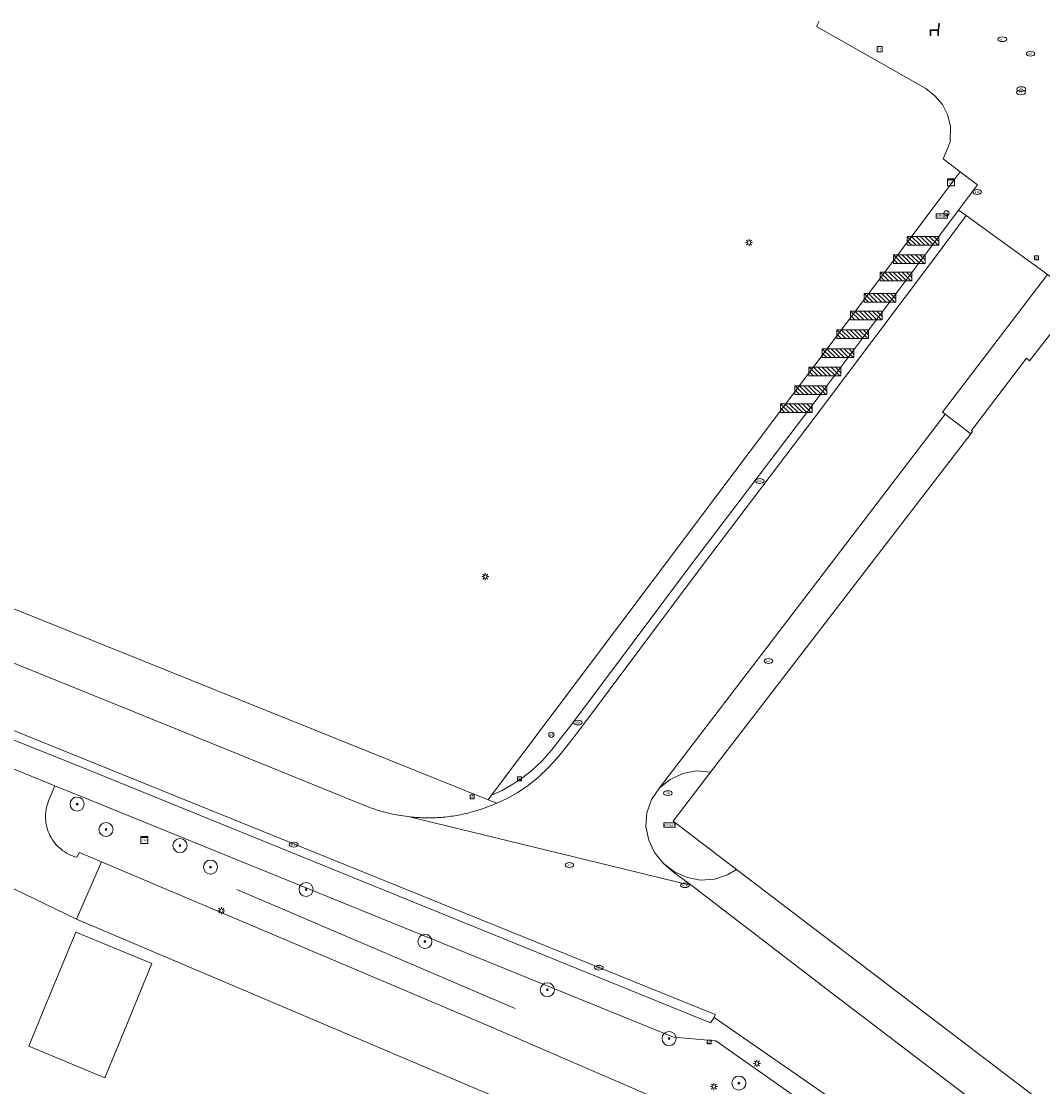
# Model space of a CAD drawing. Header units: metres. Extents: x 187916 to 189411, y 333285 to 334910.
# Tile 232 of 256: x 188675 to 188733, y 334246 to 334307. Entities that reach past the tile are written whole.
import ezdxf
from ezdxf.enums import TextEntityAlignment as Align

# ---------------------------------------------------------------- set-up
doc = ezdxf.new("R2010")
doc.units = ezdxf.units.M
for name, color, linetype, lineweight in [('B-WE-GR-BEPLANTING_CULTUUR_BODEMBEDEKKER-GV', 253, 'Continuous', 15), ('B-WE-GR-BOOM-S', 253, 'Continuous', 15), ('B-WE-IE-MEUBILAIR-S', 253, 'Continuous', 15), ('B-WE-IE-MEUBILAIR_WEGMEUBILAIR-S', 253, 'Continuous', 15), ('B-WE-IE-TERREINAFSCHEIDING_KUNSTMATIG_MUUR-G', 253, 'IE-TERREINAFSCHEIDING_KUNSTMATIG-SO', 15), ('B-WE-OG-BEBOUWING-GV', 253, 'Continuous', 15), ('B-WE-OG-TERREIN_ERF-GV', 253, 'Continuous', 15), ('B-WE-RI-HWA_GOOT_MOLGOOT-G', 253, 'Continuous', 15), ('B-WE-VH-GESLOTENVERHARDING_ASFALT-GV', 253, 'Continuous', 15), ('B-WE-VH-OPENVERHARDING_BETONSTRAATSTEEN-GV', 253, 'Continuous', 15), ('B-WE-VH-OPENVERHARDING_STRAATBAKSTEEN-GV', 253, 'Continuous', 15), ('B-WE-VH-OPENVERHARDING_TEGEL-GV', 253, 'Continuous', 15)]:
    doc.layers.add(name, color=color, linetype=linetype, lineweight=lineweight)
doc.styles.add('NLCS-ISO', font='NLCS-ISO.ttf')
doc.linetypes.add('IE-TERREINAFSCHEIDING_KUNSTMATIG-SO', pattern='A,4,[82,NLCS.SHX,S=0.75,R=90,X=0,Y=0],4,-2', length=10)

# ---------------------------------------------------------------- blocks, each defined once
blk = doc.blocks.new('SIE-MEUBILAIR_BORD_LOCATIEPAAL-SO')
blk.add_lwpolyline([(-0.75, -0.75), (0.75, -0.75), (0.75, 0.75), (-0.75, 0.75)], close=True)
at = {"style": 'NLCS-ISO'}
blk.add_text('lp', height=0.75, dxfattribs=at).set_placement((0.01, 0.12), align=Align.MIDDLE_CENTER)
blk = doc.blocks.new('SIE-MEUBILAIR_BORD_VERKEER-SO')
blk.add_lwpolyline([(-0.5625, -0.5625), (0.5625, -0.5625), (0.5625, 0.5625), (-0.5625, 0.5625)], close=True)
at = {"style": 'NLCS-ISO'}
blk.add_text('vb', height=0.75, dxfattribs=at).set_placement((0, 0), align=Align.MIDDLE_CENTER)
blk = doc.blocks.new('SIE-MEUBILAIR_BORD_STRAATNAAM-SO')
blk.add_lwpolyline([(-1.62, -0.62), (1.62, -0.62), (1.62, 0.62), (-1.62, 0.62)], close=True)
at = {"style": 'NLCS-ISO'}
blk.add_text('straat', height=0.75, dxfattribs=at).set_placement((0, 0.08), align=Align.MIDDLE_CENTER)
blk = doc.blocks.new('SIE-MEUBILAIR_KAST_CAI-SO')
for points in [[(-1, 1), (1, 1), (1, 0.84), (-1, 0.84)], [(-1, 0.76), (1, 0.76), (1, -1), (-1, -1)]]:
    blk.add_lwpolyline(points, close=True)
at = {"style": 'NLCS-ISO'}
blk.add_text('cai', height=0.75, dxfattribs=at).set_placement((0, 0), align=Align.MIDDLE_CENTER)
blk = doc.blocks.new('SIE-MEUBILAIR_PAAL_LICHTMAST-SO')
for points in [[(-0.62, 0), (-1, 0)], [(-0.71, 0.71), (-0.44, 0.44)], [(0, 1), (0, 0.62)], [(0.44, 0.44), (0.71, 0.71)], [(1, 0), (0.62, 0)], [(-0.71, -0.71), (-0.44, -0.44)], [(0, -0.62), (0, -1)], [(0.44, -0.44), (0.71, -0.71)]]:
    blk.add_lwpolyline(points)
blk.add_circle((0, 0), 0.5)
blk = doc.blocks.new('SIE-MEUBILAIR_PAAL_AFSLUITPAAL-SO')
blk.add_circle((0, 0), 0.75)
at = {"style": 'NLCS-ISO'}
blk.add_text('af', height=0.75, dxfattribs=at).set_placement((0, 0.05), align=Align.MIDDLE_CENTER)
blk = doc.blocks.new('SIE-MEUBILAIR_PUT_WATERLEIDINGPUT-SO')
blk.add_ellipse((0, 0), major_axis=(1.25, 0), ratio=0.54)
at = {"style": 'NLCS-ISO'}
blk.add_text('wl', height=0.75, dxfattribs=at).set_placement((-0.14, 0), align=Align.MIDDLE_CENTER)
blk = doc.blocks.new('SIE-MEUBILAIR_PUT_RIOOLPUT-SO')
blk.add_ellipse((0, 0), major_axis=(1.25, 0), ratio=0.54)
at = {"style": 'NLCS-ISO'}
blk.add_text('ri', height=0.75, dxfattribs=at).set_placement((-0.04, 0.07), align=Align.MIDDLE_CENTER)
blk = doc.blocks.new('SIE-MEUBILAIR_PUT_KOLK-SO')
blk.add_ellipse((0, 0), major_axis=(1.25, 0), ratio=0.54)
at = {"style": 'NLCS-ISO'}
blk.add_text('klk', height=0.75, dxfattribs=at).set_placement((0.03, 0), align=Align.MIDDLE_CENTER)
blk = doc.blocks.new('SIE-MEUBILAIR_PUT_BRANDKRAAN-SO')
blk.add_ellipse((0, 0), major_axis=(1.25, 0), ratio=0.54)
at = {"style": 'NLCS-ISO'}
blk.add_text('bk', height=0.75, dxfattribs=at).set_placement((0.03, 0), align=Align.MIDDLE_CENTER)
blk = doc.blocks.new('SIE-WEG_ZITBANK-SO')
at = {"color": 0, "linetype": 'ByBlock', "lineweight": 18}
blk.add_lwpolyline([(-0.91, -1.63), (-0.91, -0.2), (1.09, -0.2), (1.09, -1.63), (1.29, -1.63), (1.29, -0.21), (1.54, 1.78), (1.33, 1.78), (1.11, 0), (-1.11, 0), (-1.11, -1.63)], close=True, dxfattribs=at)
blk = doc.blocks.new('SIE-WEG_FIETSREK-SO')
for p, q in [((-4.5, 1.25), (-2, -1.25)), ((-4.5, 0), (-3.25, -1.25)), ((-3.25, 1.25), (-0.75, -1.25)), ((-2, 1.25), (0.5, -1.25)), ((-0.75, 1.25), (1.75, -1.25)), ((0.5, 1.25), (3, -1.25)), ((1.76, 1.25), (4.26, -1.25)), ((3.01, 1.25), (4.5, -0.24)), ((4.26, 1.25), (4.5, 1.01))]:
    blk.add_line(p, q)
at = {"flags": 128}
blk.add_lwpolyline([(4.51, -1.25), (-4.51, -1.25), (-4.51, 1.25), (4.51, 1.25), (4.51, -1.25)], close=True, dxfattribs=at)
blk = doc.blocks.new('SGR-BOOM_GBKN-SO')
at = {"linetype": 'ByBlock', "lineweight": 18}
h = blk.add_hatch(color=0, dxfattribs=at)
h.dxf.hatch_style = 1
edge = h.paths.add_edge_path()
edge.add_arc((0, 0), 0.25, 0, 360)
at = {"color": 0, "linetype": 'ByBlock', "lineweight": 18}
for radius in [2, 0.25]:
    blk.add_circle((0, 0), radius, dxfattribs=at)
at = {"color": 0, "linetype": 'ByBlock', "lineweight": 18, "style": 'NLCS-ISO'}
blk.add_attdef('SOORT', (2.5, 0), '', height=1.5, dxfattribs=at)
blk = doc.blocks.new('DTM')
at = {"layer": 'B-WE-GR-BEPLANTING_CULTUUR_BODEMBEDEKKER-GV', "ltscale": 0.2, "flags": 128}
blk.add_lwpolyline([(188677.779, 334259.037), (188677.918, 334259.314), (188679.172, 334258.784), (188701.189, 334249.449), (188712.102, 334244.723), (188713.672, 334244.496), (188719.795, 334244.104), (188731.819, 334235.737), (188731.944, 334236.017), (188730.262, 334237.248), (188714.107, 334248.6), (188711.704, 334248.813), (188677.986, 334262.519), (188676.532, 334263.104), (188676.171, 334262.241)], dxfattribs=at)
for points in [[(188676.171, 334262.241, 0.108027), (188675.998, 334261.25)], [(188675.998, 334261.25, 0.107685), (188676.249, 334260.275)], [(188676.249, 334260.275, 0.106614), (188676.88, 334259.491)], [(188676.88, 334259.491, 0.107018), (188677.779, 334259.037)]]:
    blk.add_lwpolyline(points, format="xyb", dxfattribs=at)
at = {"layer": 'B-WE-IE-TERREINAFSCHEIDING_KUNSTMATIG_MUUR-G', "ltscale": 0.2, "flags": 128}
for points in [[(188686.865, 334257.211), (188702.698, 334250.434)], [(188701.189, 334249.449), (188712.102, 334244.723)]]:
    blk.add_lwpolyline(points, dxfattribs=at)
at = {"layer": 'B-WE-OG-BEBOUWING-GV', "ltscale": 0.2, "flags": 128}
for points in [[(188634.15, 334307.319), (188630.466, 334302.24), (188626.484, 334292.403), (188632.371, 334290.025), (188636.678, 334288.285), (188660.764, 334278.555), (188675.833, 334272.497), (188701.163, 334262.311), (188701.351, 334262.562), (188726.972, 334296.659), (188728.004, 334298.032), (188727.046, 334298.754), (188727.441, 334299.703), (188727.449, 334300.618), (188727.287, 334301.277), (188727.005, 334301.843), (188726.567, 334302.343), (188726.043, 334302.759), (188719.831, 334306.287), (188719.979, 334306.59)], [(188734.75, 334290.875), (188731.949, 334287.281), (188731.774, 334287.416), (188728.656, 334283.306), (188728.707, 334283.248), (188728.605, 334283.115), (188713.816, 334263.871), (188711.684, 334261.097), (188715.291, 334258.35), (188734.208, 334243.942)]]:
    blk.add_lwpolyline(points, dxfattribs=at)
blk.add_lwpolyline([(188675.044, 334248.293), (188679.363, 334246.504), (188680.136, 334248.381), (188682.04, 334253.004), (188677.717, 334254.784), (188675.813, 334250.161)], close=True, dxfattribs=at)
at = {"layer": 'B-WE-OG-TERREIN_ERF-GV', "ltscale": 0.2, "flags": 128}
for points in [[(188710.904, 334262.989), (188710.462, 334262.318), (188710.185, 334261.575), (188710.138, 334260.788), (188710.304, 334260.018), (188710.627, 334259.304), (188711.134, 334258.683), (188711.755, 334258.203), (188712.479, 334257.882), (188713.241, 334257.741), (188714.039, 334257.801), (188714.779, 334258.035), (188715.291, 334258.35), (188711.684, 334261.097), (188713.816, 334263.871), (188712.984, 334263.956), (188712.226, 334263.802), (188711.505, 334263.462)], [(188677.717, 334254.784), (188682.04, 334253.004), (188680.136, 334248.381), (188679.363, 334246.504), (188675.044, 334248.293), (188675.813, 334250.161)]]:
    blk.add_lwpolyline(points, close=True, dxfattribs=at)
blk.add_lwpolyline([(188714.872, 334239.774), (188677.755, 334255.523), (188674.193, 334257.235), (188669.344, 334259.332), (188664.501, 334247.132), (188664.264, 334246.549), (188662.834, 334243.027)], dxfattribs=at)
at = {"layer": 'B-WE-RI-HWA_GOOT_MOLGOOT-G', "ltscale": 0.2, "flags": 128}
for points in [[(188726.165, 334293.518), (188727.916, 334295.85)], [(188719.333, 334284.412), (188726.165, 334293.518)], [(188712.784, 334275.787), (188719.333, 334284.412)], [(188705.921, 334266.615), (188712.784, 334275.787)], [(188705.285, 334265.796), (188705.921, 334266.615)], [(188704.761, 334265.14), (188705.285, 334265.796)], [(188704.23, 334264.531), (188704.761, 334265.14)], [(188703.665, 334263.998), (188704.23, 334264.531)], [(188703.145, 334263.582), (188703.665, 334263.998)], [(188702.565, 334263.191), (188703.145, 334263.582)], [(188701.351, 334262.562), (188701.956, 334262.845)], [(188701.956, 334262.845), (188702.565, 334263.191)]]:
    blk.add_lwpolyline(points, dxfattribs=at)
at = {"layer": 'B-WE-VH-GESLOTENVERHARDING_ASFALT-GV', "ltscale": 0.2, "flags": 128}
for points in [[(188727.147, 334284.231), (188726.996, 334284.346), (188732.964, 334292.18), (188728.353, 334295.533), (188726.597, 334293.194), (188719.764, 334284.087), (188713.215, 334275.462), (188706.35, 334266.288), (188705.709, 334265.462), (188705.176, 334264.794), (188704.62, 334264.156), (188704.007, 334263.578), (188703.465, 334263.146), (188702.85, 334262.732), (188702.204, 334262.365), (188701.661, 334262.111), (188701.532, 334262.05), (188700.838, 334261.786), (188700.126, 334261.577)], [(188694.289, 334261.924), (188679.762, 334267.824), (188679.474, 334267.935), (188660.663, 334275.556), (188648.006, 334280.686), (188637.139, 334285.048), (188636.936, 334285.129), (188633.787, 334286.394)], [(188696.621, 334261.349), (188712.494, 334257.497), (188712.687, 334257.474), (188711.72, 334258.166), (188711.134, 334258.683), (188710.627, 334259.304), (188710.304, 334260.018), (188710.138, 334260.788), (188710.185, 334261.575), (188710.462, 334262.318), (188710.904, 334262.989), (188718.136, 334272.434), (188727.147, 334284.231)], [(188630.959, 334283.679), (188643.711, 334278.573), (188656.881, 334273.248), (188714.08, 334250.101), (188714.013, 334249.935), (188730.496, 334238.521), (188739.803, 334231.488)], [(188747.489, 334230.868), (188743.705, 334233.763), (188736.001, 334239.656), (188732.797, 334242.096), (188728.245, 334245.562), (188720.437, 334251.523), (188712.687, 334257.474), (188712.494, 334257.497), (188696.621, 334261.349)]]:
    blk.add_lwpolyline(points, dxfattribs=at)
for points in [[(188694.857, 334261.726, -0.013653), (188694.289, 334261.924)], [(188695.437, 334261.564, -0.016887), (188694.857, 334261.726)], [(188696.026, 334261.438, -0.017277), (188695.437, 334261.564)], [(188700.126, 334261.577, -0.022218), (188699.261, 334261.4)], [(188696.621, 334261.349, -0.015041), (188696.026, 334261.438)], [(188697.501, 334261.285, -0.022772), (188696.621, 334261.349)], [(188698.384, 334261.302, -0.021531), (188697.501, 334261.285)], [(188699.261, 334261.4, -0.022901), (188698.384, 334261.302)]]:
    blk.add_lwpolyline(points, format="xyb", dxfattribs=at)
blk.add_lwpolyline([(188679.172, 334258.784), (188677.755, 334255.523), (188714.872, 334239.774), (188720.505, 334237.306), (188727.339, 334234.312), (188730.551, 334232.905), (188731.819, 334235.737), (188719.795, 334244.104), (188713.672, 334244.496), (188712.102, 334244.723), (188701.189, 334249.449)], close=True, dxfattribs=at)
at = {"layer": 'B-WE-VH-OPENVERHARDING_BETONSTRAATSTEEN-GV', "ltscale": 0.2, "flags": 128}
for points in [[(188700.126, 334261.577), (188700.838, 334261.786), (188701.532, 334262.05), (188701.661, 334262.111), (188701.163, 334262.311), (188675.833, 334272.497), (188660.764, 334278.555), (188636.678, 334288.285), (188636.516, 334287.393), (188636.622, 334286.516), (188637.139, 334285.048), (188648.006, 334280.686), (188660.663, 334275.556), (188679.474, 334267.935), (188679.762, 334267.824), (188694.289, 334261.924)], [(188632.682, 334282.446), (188645.015, 334277.478), (188661.883, 334270.619), (188678.421, 334264.007), (188713.801, 334249.628), (188714.013, 334249.935), (188714.08, 334250.101), (188656.881, 334273.248), (188643.711, 334278.573), (188630.959, 334283.679)], [(188676.171, 334262.241), (188676.532, 334263.104), (188672.972, 334264.538), (188673.061, 334262.664), (188672.888, 334261.133), (188674.193, 334257.235), (188677.755, 334255.523), (188679.172, 334258.784), (188677.918, 334259.314), (188677.779, 334259.037)]]:
    blk.add_lwpolyline(points, dxfattribs=at)
for points in [[(188675.998, 334261.25, -0.108027), (188676.171, 334262.241)], [(188694.289, 334261.924, 0.013653), (188694.857, 334261.726)], [(188694.857, 334261.726, 0.016887), (188695.437, 334261.564)], [(188695.437, 334261.564, 0.017277), (188696.026, 334261.438)], [(188699.261, 334261.4, 0.022218), (188700.126, 334261.577)], [(188676.249, 334260.275, -0.107685), (188675.998, 334261.25)], [(188696.026, 334261.438, 0.015041), (188696.621, 334261.349)], [(188696.621, 334261.349, 0.022772), (188697.501, 334261.285)], [(188697.501, 334261.285, 0.021531), (188698.384, 334261.302)], [(188698.384, 334261.302, 0.022901), (188699.261, 334261.4)], [(188676.88, 334259.491, -0.106614), (188676.249, 334260.275)], [(188677.779, 334259.037, -0.107018), (188676.88, 334259.491)]]:
    blk.add_lwpolyline(points, format="xyb", dxfattribs=at)
at = {"layer": 'B-WE-VH-OPENVERHARDING_STRAATBAKSTEEN-GV', "ltscale": 0.2, "flags": 128}
blk.add_lwpolyline([(188719.979, 334306.59), (188719.831, 334306.287), (188726.043, 334302.759), (188726.567, 334302.343), (188727.005, 334301.843), (188727.287, 334301.277), (188727.449, 334300.618), (188727.441, 334299.703), (188727.046, 334298.754), (188728.004, 334298.032), (188728.994, 334297.286), (188727.916, 334295.85), (188728.353, 334295.533), (188732.964, 334292.18)], dxfattribs=at)
for points in [[(188719.764, 334284.087), (188726.597, 334293.194), (188728.353, 334295.533), (188727.916, 334295.85), (188728.994, 334297.286), (188728.004, 334298.032), (188726.972, 334296.659), (188701.351, 334262.562), (188701.163, 334262.311), (188701.661, 334262.111), (188702.204, 334262.365), (188702.85, 334262.732), (188703.465, 334263.146), (188704.007, 334263.578), (188704.62, 334264.156), (188705.176, 334264.794), (188705.709, 334265.462), (188706.35, 334266.288), (188713.215, 334275.462)], [(188732.964, 334292.18), (188726.996, 334284.346), (188727.147, 334284.231), (188728.605, 334283.115), (188728.707, 334283.248), (188728.656, 334283.306), (188731.774, 334287.416), (188731.949, 334287.281), (188734.75, 334290.875), (188734.597, 334291.008)], [(188727.147, 334284.231), (188718.136, 334272.434), (188710.904, 334262.989), (188711.505, 334263.462), (188712.226, 334263.802), (188712.984, 334263.956), (188713.816, 334263.871), (188728.605, 334283.115)], [(188712.687, 334257.474), (188720.437, 334251.523), (188728.245, 334245.562), (188732.797, 334242.096), (188733.536, 334243.062), (188734.208, 334243.942), (188715.291, 334258.35), (188714.779, 334258.035), (188714.039, 334257.801), (188713.241, 334257.741), (188712.479, 334257.882), (188711.755, 334258.203), (188711.134, 334258.683), (188711.72, 334258.166)]]:
    blk.add_lwpolyline(points, close=True, dxfattribs=at)
at = {"layer": 'B-WE-VH-OPENVERHARDING_TEGEL-GV', "ltscale": 0.2, "flags": 128}
for points in [[(188631.561, 334282.95), (188630.968, 334281.425), (188631.098, 334281.374), (188640.555, 334277.591), (188641.972, 334277.024), (188648.702, 334274.313), (188665.027, 334267.739), (188667.907, 334266.578), (188672.972, 334264.538), (188676.532, 334263.104), (188677.986, 334262.519), (188711.704, 334248.813), (188714.107, 334248.6), (188730.262, 334237.248), (188731.944, 334236.017), (188739.436, 334230.532), (188739.534, 334231.132)], [(188739.534, 334231.132), (188739.803, 334231.488), (188730.496, 334238.521), (188714.013, 334249.935), (188713.801, 334249.628), (188678.421, 334264.007), (188661.883, 334270.619), (188645.015, 334277.478), (188632.682, 334282.446)]]:
    blk.add_lwpolyline(points, dxfattribs=at)
at = {"layer": 'B-WE-GR-BOOM-S', "xscale": 0.2, "yscale": 0.2, "zscale": 0.2}
for p in [(188677.789, 334262.061), (188679.435, 334260.619), (188683.641, 334259.707), (188685.376, 334258.483), (188690.809, 334257.206), (188697.57, 334254.251), (188704.53, 334251.505), (188711.452, 334248.73), (188715.422, 334246.194)]:
    blk.add_blockref('SGR-BOOM_GBKN-SO', p, dxfattribs=at)
at = {"layer": 'B-WE-IE-MEUBILAIR-S', "xscale": 0.2, "yscale": 0.2, "zscale": 0.2}
for name, p in [('SIE-MEUBILAIR_BORD_LOCATIEPAAL-SO', (188723.428, 334304.992)), ('SIE-MEUBILAIR_PUT_WATERLEIDINGPUT-SO', (188730.4, 334305.562)), ('SIE-MEUBILAIR_PUT_WATERLEIDINGPUT-SO', (188732.008, 334304.742)), ('SIE-MEUBILAIR_PUT_RIOOLPUT-SO', (188731.464, 334302.543)), ('SIE-MEUBILAIR_PUT_RIOOLPUT-SO', (188731.484, 334302.726)), ('SIE-MEUBILAIR_KAST_CAI-SO', (188727.48, 334297.424)), ('SIE-MEUBILAIR_PUT_KOLK-SO', (188728.97, 334296.876)), ('SIE-MEUBILAIR_BORD_STRAATNAAM-SO', (188726.968, 334295.516)), ('SIE-MEUBILAIR_PAAL_AFSLUITPAAL-SO', (188727.225, 334295.669)), ('SIE-MEUBILAIR_PAAL_LICHTMAST-SO', (188716, 334294)), ('SIE-MEUBILAIR_BORD_VERKEER-SO', (188732.339, 334293.127)), ('SIE-MEUBILAIR_PUT_KOLK-SO', (188716.608, 334280.438)), ('SIE-MEUBILAIR_PAAL_LICHTMAST-SO', (188701, 334275)), ('SIE-MEUBILAIR_PUT_WATERLEIDINGPUT-SO', (188717.106, 334270.202)), ('SIE-MEUBILAIR_PUT_KOLK-SO', (188706.264, 334266.702)), ('SIE-MEUBILAIR_PAAL_AFSLUITPAAL-SO', (188704.762, 334266.005)), ('SIE-MEUBILAIR_BORD_VERKEER-SO', (188702.951, 334263.498)), ('SIE-MEUBILAIR_PUT_BRANDKRAAN-SO', (188711.386, 334262.687)), ('SIE-MEUBILAIR_BORD_VERKEER-SO', (188700.255, 334262.48)), ('SIE-MEUBILAIR_BORD_STRAATNAAM-SO', (188711.476, 334260.871)), ('SIE-MEUBILAIR_KAST_CAI-SO', (188681.612, 334260.014)), ('SIE-MEUBILAIR_PUT_KOLK-SO', (188690.105, 334259.758)), ('SIE-MEUBILAIR_PUT_RIOOLPUT-SO', (188705.793, 334258.598)), ('SIE-MEUBILAIR_PUT_KOLK-SO', (188712.358, 334257.447)), ('SIE-MEUBILAIR_PAAL_LICHTMAST-SO', (188686, 334256)), ('SIE-MEUBILAIR_PUT_KOLK-SO', (188707.458, 334252.758)), ('SIE-MEUBILAIR_BORD_VERKEER-SO', (188713.734, 334248.533)), ('SIE-MEUBILAIR_PAAL_LICHTMAST-SO', (188716.446, 334247.313)), ('SIE-MEUBILAIR_PAAL_LICHTMAST-SO', (188714, 334246))]:
    blk.add_blockref(name, p, dxfattribs=at)
at = {"layer": 'B-WE-IE-MEUBILAIR_WEGMEUBILAIR-S', "xscale": 0.2, "yscale": 0.2, "zscale": 0.2}
for name, p in [('SIE-WEG_ZITBANK-SO', (188726.524, 334306.096)), ('SIE-WEG_FIETSREK-SO', (188725.896, 334294.104)), ('SIE-WEG_FIETSREK-SO', (188725.108, 334293.059)), ('SIE-WEG_FIETSREK-SO', (188724.351, 334292.065)), ('SIE-WEG_FIETSREK-SO', (188723.444, 334290.852)), ('SIE-WEG_FIETSREK-SO', (188722.671, 334289.849)), ('SIE-WEG_FIETSREK-SO', (188721.895, 334288.795)), ('SIE-WEG_FIETSREK-SO', (188721.064, 334287.709)), ('SIE-WEG_FIETSREK-SO', (188720.309, 334286.661)), ('SIE-WEG_FIETSREK-SO', (188719.513, 334285.607)), ('SIE-WEG_FIETSREK-SO', (188718.689, 334284.58))]:
    blk.add_blockref(name, p, dxfattribs=at)

msp = doc.modelspace()

# ---------------------------------------------------------------- block references
msp.add_blockref('DTM', (0, 0))

doc.saveas('drawing.dxf')
